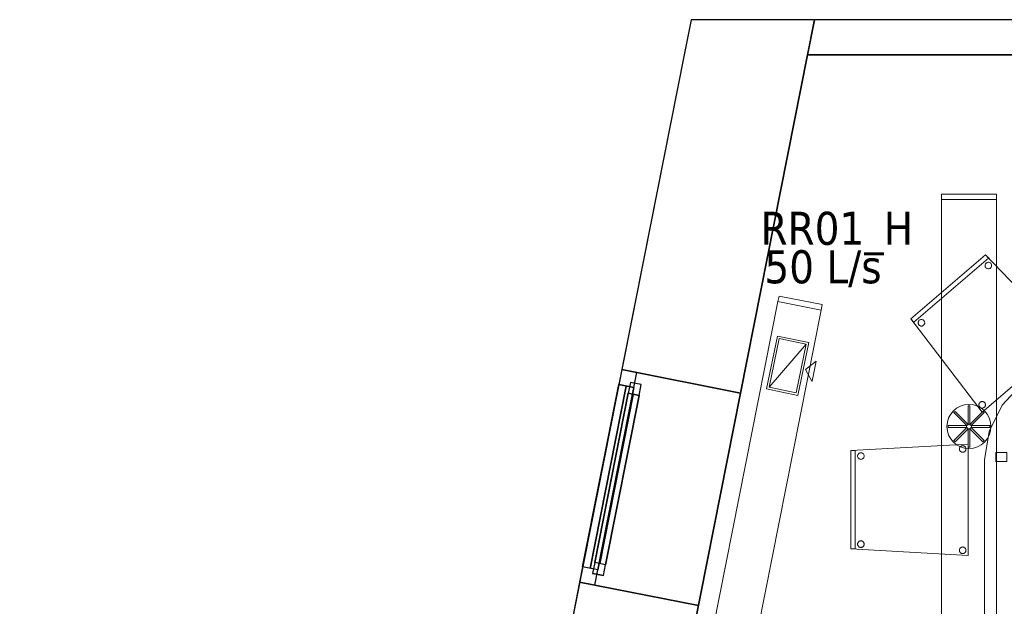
# Model space of a CAD drawing. Header units: metres. Extents: x 397.7 to 427.5, y 12.7 to 28.4.
# Tile 11 of 130: x 397.7 to 402.2, y 25.6 to 28.2. Entities that reach past the tile are written whole.
import ezdxf

# ---------------------------------------------------------------- set-up
doc = ezdxf.new("R2010")
doc.units = ezdxf.units.M
doc.layers.add('01_CARPINTERIA', color=5, linetype='Continuous', lineweight=25, true_color=0x0000ff)
doc.layers.add('01_SUELOS', color=7, linetype='Continuous', lineweight=25, true_color=0x007f00)
for name, color, linetype, lineweight in [('02_MOBILIARIO', 7, 'Continuous', 18), ('A-DETL-____-MBND', 7, 'Continuous', 18), ('A-DETL-GENF-OTLN', 7, 'Continuous', 18), ('A-GENM-____-OTLN', 7, 'Continuous', 18), ('A-WALL-____-MCUT', 7, 'Continuous', 25), ('A-WALL-____-OTLN', 7, 'Continuous', 25), ('M-HVAC-CDFF-IDEN', 7, 'Continuous', 30), ('M-HVAC-CDFF-OTLN', 7, 'Continuous', 18), ('M-HVAC-DUCT-OTLN', 7, 'Continuous', 18)]:
    doc.layers.add(name, color=color, linetype=linetype, lineweight=lineweight)
doc.styles.add('Tahoma_2', font='tahoma.ttf', dxfattribs={"height": 0.15})

# ---------------------------------------------------------------- blocks, each defined once
blk = doc.blocks.new('Family - Façana nord-oest P4-153718-07_CLI_AIRE_P4')
at = {"layer": 'A-WALL-____-MCUT', "color": 253, "true_color": 0xaaaaaa}
for p, q in [((1.6191, 0.55), (-0.109, 0.55)), ((-0.109, 0.55), (0, 0)), ((1.6191, 0), (1.6191, 0.55)), ((3.1807, 0.55), (2.6026, 0.55)), ((2.6026, 0.55), (2.6026, 0)), ((0, 0), (0.1631, 0)), ((0.1631, 0), (1.6191, 0)), ((2.6026, 0), (3.1807, 0))]:
    blk.add_line(p, q, dxfattribs=at)
at = {"layer": 'A-WALL-____-OTLN', "color": 253, "true_color": 0xaaaaaa}
for p, q in [((15.5778, 0.55), (-0.109, 0.55)), ((-0.109, 0.55), (0, 0)), ((2.6026, 0.55), (1.6191, 0.55)), ((1.6191, 0.55), (1.6191, 0)), ((2.6026, 0), (2.6026, 0.55)), ((0, 0), (0.1631, 0)), ((0.1631, 0), (15.6867, 0)), ((1.6191, 0), (2.6026, 0))]:
    blk.add_line(p, q, dxfattribs=at)
at = {"layer": 'A-WALL-____-OTLN', "color": 253, "lineweight": 18, "true_color": 0xaaaaaa}
blk.add_line((0, 0), (15.6867, 0), dxfattribs=at)
blk = doc.blocks.new('Family - Vano finestra P4-153732-07_CLI_AIRE_P4')
at = {"layer": 'A-GENM-____-OTLN', "color": 253, "true_color": 0xaaaaaa}
for p, q in [((400.4151, 26.64), (400.2239, 25.6752)), ((400.2239, 25.6752), (400.4151, 26.64)), ((400.9546, 26.5331), (400.4151, 26.64)), ((400.9546, 26.5331), (400.4151, 26.64)), ((400.7634, 25.5683), (400.9546, 26.5331)), ((400.9546, 26.5331), (400.7634, 25.5683)), ((400.2239, 25.6752), (400.7634, 25.5683)), ((400.7634, 25.5683), (400.2239, 25.6752))]:
    blk.add_line(p, q, dxfattribs=at)
blk = doc.blocks.new('Forma directa - LONDR55-XX_ZZ-ARQ-CAA-M3D-Londres55-153737-07_CLI_AIRE_P4')
at = {"layer": '01_CARPINTERIA', "color": 161, "true_color": 0xaaaaff}
for p, q in [((0.1, 0.1), (0.05, 0.1)), ((0.05, 0.1), (0.05, 0.05)), ((0.1, 0.1), (0.05, 0.1)), ((0.05, 0.1), (0.05, 0.05)), ((0.1, 0.05), (0.1, 0.1)), ((0.1, 0.1), (0.1, 0.05)), ((0.1, 0.1), (0.8835, 0.1)), ((0.8835, 0.1), (0.1, 0.1)), ((0.1, 0.1), (0.1, 0.05)), ((0.1, 0.05), (0.1, 0.1)), ((0.9335, 0.1), (0.8835, 0.1)), ((0.8835, 0.1), (0.8835, 0.05)), ((0.9335, 0.1), (0.8835, 0.1)), ((0.8835, 0.1), (0.8835, 0.05)), ((0.8835, 0.1), (0.8835, 0.05)), ((0.8835, 0.1), (0.8835, 0.05)), ((0.9335, 0.05), (0.9335, 0.1)), ((0.9335, 0.1), (0.9335, 0.05)), ((0.07, 0.07), (0, 0.07)), ((0, 0.07), (0, 0)), ((0.07, 0.07), (0, 0.07)), ((0, 0.07), (0, 0)), ((0.05, 0.05), (0.1, 0.05)), ((0.05, 0.05), (0.1, 0.05)), ((0.07, 0.07), (0.9135, 0.07)), ((0.9135, 0.07), (0.07, 0.07)), ((0.07, 0.07), (0.07, 0)), ((0.07, 0), (0.07, 0.07)), ((0.07, 0), (0.07, 0.07)), ((0.07, 0.07), (0.07, 0)), ((0.8835, 0.075), (0.1, 0.075)), ((0.8835, 0.075), (0.1, 0.075)), ((0.1, 0.05), (0.8835, 0.05)), ((0.8835, 0.05), (0.1, 0.05)), ((0.8835, 0.05), (0.9335, 0.05)), ((0.8835, 0.05), (0.9335, 0.05)), ((0.9135, 0.07), (0.9135, 0)), ((0.9135, 0.07), (0.9135, 0)), ((0.9835, 0.07), (0.9135, 0.07)), ((0.9135, 0.07), (0.9135, 0)), ((0.9835, 0.07), (0.9135, 0.07)), ((0.9135, 0.07), (0.9135, 0)), ((0.9835, 0), (0.9835, 0.07)), ((0.9835, 0.07), (0.9835, 0)), ((0, 0), (0.07, 0)), ((0, 0), (0.07, 0)), ((0.9135, 0.035), (0.07, 0.035)), ((0.07, 0.035), (0.9135, 0.035)), ((0.07, 0), (0.9135, 0)), ((0.9135, 0), (0.07, 0)), ((0.9135, 0), (0.9835, 0)), ((0.9135, 0), (0.9835, 0))]:
    blk.add_line(p, q, dxfattribs=at)
blk = doc.blocks.new('Forma directa - Finestra P4-153803-07_CLI_AIRE_P4')
blk.add_blockref('Forma directa - LONDR55-XX_ZZ-ARQ-CAA-M3D-Londres55-153737-07_CLI_AIRE_P4', (0, 0))
blk = doc.blocks.new('Family - Cadira confident_P4-153846-07_CLI_AIRE_P4')
at = {"layer": 'A-DETL-____-MBND', "color": 253, "true_color": 0xaaaaaa}
for p, q in [((0, 0.4242), (0.3393, 0.7145)), ((0.3393, 0.7145), (0, 0.4242)), ((0, 0.4242), (0.3393, 0.7145)), ((0.3393, 0.7145), (0, 0.4242)), ((0.3523, 0.6993), (0.013, 0.409)), ((0.013, 0.409), (0.3523, 0.6993)), ((0.3373, 0.6685), (0.3379, 0.671)), ((0.3379, 0.671), (0.3373, 0.6685)), ((0.3379, 0.671), (0.339, 0.6733)), ((0.339, 0.6733), (0.3379, 0.671)), ((0.339, 0.6733), (0.3405, 0.6755)), ((0.3405, 0.6755), (0.339, 0.6733)), ((0.3393, 0.7145), (0.7083, 0.3293)), ((0.7083, 0.3293), (0.3393, 0.7145)), ((0.3393, 0.7145), (0.3523, 0.6993)), ((0.3523, 0.6993), (0.3393, 0.7145)), ((0.3405, 0.6755), (0.3423, 0.6773)), ((0.3423, 0.6773), (0.3405, 0.6755)), ((0.3423, 0.6773), (0.3444, 0.6789)), ((0.3444, 0.6789), (0.3423, 0.6773)), ((0.3444, 0.6789), (0.3468, 0.68)), ((0.3468, 0.68), (0.3444, 0.6789)), ((0.3468, 0.68), (0.3493, 0.6807)), ((0.3493, 0.6807), (0.3468, 0.68)), ((0.3493, 0.6807), (0.3519, 0.6809)), ((0.3519, 0.6809), (0.3493, 0.6807)), ((0.3519, 0.6809), (0.3545, 0.6807)), ((0.3545, 0.6807), (0.3519, 0.6809)), ((0.3545, 0.6807), (0.357, 0.6801)), ((0.357, 0.6801), (0.3545, 0.6807)), ((0.357, 0.6801), (0.3593, 0.679)), ((0.3593, 0.679), (0.357, 0.6801)), ((0.3593, 0.679), (0.3615, 0.6775)), ((0.3615, 0.6775), (0.3593, 0.679)), ((0.3615, 0.6775), (0.3634, 0.6757)), ((0.3634, 0.6757), (0.3615, 0.6775)), ((0.3634, 0.6757), (0.3649, 0.6736)), ((0.3649, 0.6736), (0.3634, 0.6757)), ((0.3649, 0.6736), (0.366, 0.6712)), ((0.366, 0.6712), (0.3649, 0.6736)), ((0.366, 0.6712), (0.3667, 0.6687)), ((0.3667, 0.6687), (0.366, 0.6712)), ((0.3371, 0.6659), (0.3373, 0.6685)), ((0.3373, 0.6685), (0.3371, 0.6659)), ((0.3373, 0.6633), (0.3371, 0.6659)), ((0.3371, 0.6659), (0.3373, 0.6633)), ((0.338, 0.6608), (0.3373, 0.6633)), ((0.3373, 0.6633), (0.338, 0.6608)), ((0.3391, 0.6584), (0.338, 0.6608)), ((0.338, 0.6608), (0.3391, 0.6584)), ((0.3407, 0.6563), (0.3391, 0.6584)), ((0.3391, 0.6584), (0.3407, 0.6563)), ((0.3425, 0.6545), (0.3407, 0.6563)), ((0.3407, 0.6563), (0.3425, 0.6545)), ((0.3447, 0.653), (0.3425, 0.6545)), ((0.3425, 0.6545), (0.3447, 0.653)), ((0.347, 0.6519), (0.3447, 0.653)), ((0.3447, 0.653), (0.347, 0.6519)), ((0.3495, 0.6513), (0.347, 0.6519)), ((0.347, 0.6519), (0.3495, 0.6513)), ((0.3521, 0.6511), (0.3495, 0.6513)), ((0.3495, 0.6513), (0.3521, 0.6511)), ((0.3547, 0.6513), (0.3521, 0.6511)), ((0.3521, 0.6511), (0.3547, 0.6513)), ((0.3572, 0.652), (0.3547, 0.6513)), ((0.3547, 0.6513), (0.3572, 0.652)), ((0.3596, 0.6531), (0.3572, 0.652)), ((0.3572, 0.652), (0.3596, 0.6531)), ((0.3617, 0.6546), (0.3596, 0.6531)), ((0.3596, 0.6531), (0.3617, 0.6546)), ((0.3635, 0.6565), (0.3617, 0.6546)), ((0.3617, 0.6546), (0.3635, 0.6565)), ((0.365, 0.6587), (0.3635, 0.6565)), ((0.3635, 0.6565), (0.365, 0.6587)), ((0.3661, 0.661), (0.365, 0.6587)), ((0.365, 0.6587), (0.3661, 0.661)), ((0.3667, 0.6635), (0.3661, 0.661)), ((0.3661, 0.661), (0.3667, 0.6635)), ((0.3667, 0.6687), (0.3669, 0.6661)), ((0.3669, 0.6661), (0.3667, 0.6687)), ((0.3669, 0.6661), (0.3667, 0.6635)), ((0.3667, 0.6635), (0.3669, 0.6661)), ((0.3234, 0), (0, 0.4242)), ((0, 0.4242), (0.3234, 0)), ((0.013, 0.409), (0, 0.4242)), ((0, 0.4242), (0.013, 0.409)), ((0.0331, 0.4058), (0.0333, 0.4084)), ((0.0333, 0.4084), (0.0331, 0.4058)), ((0.0334, 0.4032), (0.0331, 0.4058)), ((0.0331, 0.4058), (0.0334, 0.4032)), ((0.0333, 0.4084), (0.034, 0.4109)), ((0.034, 0.4109), (0.0333, 0.4084)), ((0.0341, 0.4007), (0.0334, 0.4032)), ((0.0334, 0.4032), (0.0341, 0.4007)), ((0.034, 0.4109), (0.035, 0.4133)), ((0.035, 0.4133), (0.034, 0.4109)), ((0.035, 0.4133), (0.0365, 0.4155)), ((0.0365, 0.4155), (0.035, 0.4133)), ((0.0365, 0.4155), (0.0383, 0.4173)), ((0.0383, 0.4173), (0.0365, 0.4155)), ((0.0383, 0.4173), (0.0405, 0.4188)), ((0.0405, 0.4188), (0.0383, 0.4173)), ((0.0405, 0.4188), (0.0428, 0.42)), ((0.0428, 0.42), (0.0405, 0.4188)), ((0.0428, 0.42), (0.0453, 0.4207)), ((0.0453, 0.4207), (0.0428, 0.42)), ((0.0453, 0.4207), (0.0479, 0.4209)), ((0.0479, 0.4209), (0.0453, 0.4207)), ((0.0479, 0.4209), (0.0505, 0.4207)), ((0.0505, 0.4207), (0.0479, 0.4209)), ((0.0505, 0.4207), (0.053, 0.4201)), ((0.053, 0.4201), (0.0505, 0.4207)), ((0.053, 0.4201), (0.0554, 0.419)), ((0.0554, 0.419), (0.053, 0.4201)), ((0.0554, 0.419), (0.0575, 0.4175)), ((0.0575, 0.4175), (0.0554, 0.419)), ((0.0575, 0.4175), (0.0594, 0.4157)), ((0.0594, 0.4157), (0.0575, 0.4175)), ((0.0594, 0.4157), (0.0609, 0.4136)), ((0.0609, 0.4136), (0.0594, 0.4157)), ((0.0609, 0.4136), (0.062, 0.4112)), ((0.062, 0.4112), (0.0609, 0.4136)), ((0.062, 0.4112), (0.0627, 0.4087)), ((0.0627, 0.4087), (0.062, 0.4112)), ((0.0628, 0.4035), (0.0621, 0.401)), ((0.0621, 0.401), (0.0628, 0.4035)), ((0.0627, 0.4087), (0.063, 0.4061)), ((0.063, 0.4061), (0.0627, 0.4087)), ((0.063, 0.4061), (0.0628, 0.4035)), ((0.0628, 0.4035), (0.063, 0.4061)), ((0.0352, 0.3984), (0.0341, 0.4007)), ((0.0341, 0.4007), (0.0352, 0.3984)), ((0.0367, 0.3963), (0.0352, 0.3984)), ((0.0352, 0.3984), (0.0367, 0.3963)), ((0.0386, 0.3944), (0.0367, 0.3963)), ((0.0367, 0.3963), (0.0386, 0.3944)), ((0.0407, 0.393), (0.0386, 0.3944)), ((0.0386, 0.3944), (0.0407, 0.393)), ((0.0431, 0.3919), (0.0407, 0.393)), ((0.0407, 0.393), (0.0431, 0.3919)), ((0.0456, 0.3912), (0.0431, 0.3919)), ((0.0431, 0.3919), (0.0456, 0.3912)), ((0.0482, 0.391), (0.0456, 0.3912)), ((0.0456, 0.3912), (0.0482, 0.391)), ((0.0508, 0.3913), (0.0482, 0.391)), ((0.0482, 0.391), (0.0508, 0.3913)), ((0.0533, 0.392), (0.0508, 0.3913)), ((0.0508, 0.3913), (0.0533, 0.392)), ((0.0556, 0.3931), (0.0533, 0.392)), ((0.0533, 0.392), (0.0556, 0.3931)), ((0.0578, 0.3946), (0.0556, 0.3931)), ((0.0556, 0.3931), (0.0578, 0.3946)), ((0.0596, 0.3965), (0.0578, 0.3946)), ((0.0578, 0.3946), (0.0596, 0.3965)), ((0.0611, 0.3986), (0.0596, 0.3965)), ((0.0596, 0.3965), (0.0611, 0.3986)), ((0.0621, 0.401), (0.0611, 0.3986)), ((0.0611, 0.3986), (0.0621, 0.401)), ((0.7083, 0.3293), (0.3234, 0)), ((0.3234, 0), (0.7083, 0.3293)), ((0.6587, 0.3324), (0.6589, 0.335)), ((0.6589, 0.335), (0.6587, 0.3324)), ((0.6589, 0.3299), (0.6587, 0.3324)), ((0.6587, 0.3324), (0.6589, 0.3299)), ((0.6589, 0.335), (0.6595, 0.3376)), ((0.6595, 0.3376), (0.6589, 0.335)), ((0.6596, 0.3273), (0.6589, 0.3299)), ((0.6589, 0.3299), (0.6596, 0.3273)), ((0.6595, 0.3376), (0.6606, 0.3399)), ((0.6606, 0.3399), (0.6595, 0.3376)), ((0.6607, 0.325), (0.6596, 0.3273)), ((0.6596, 0.3273), (0.6607, 0.325)), ((0.6606, 0.3399), (0.6621, 0.3421)), ((0.6621, 0.3421), (0.6606, 0.3399)), ((0.6622, 0.3229), (0.6607, 0.325)), ((0.6607, 0.325), (0.6622, 0.3229)), ((0.6621, 0.3421), (0.6639, 0.3439)), ((0.6639, 0.3439), (0.6621, 0.3421)), ((0.6641, 0.3211), (0.6622, 0.3229)), ((0.6622, 0.3229), (0.6641, 0.3211)), ((0.6639, 0.3439), (0.666, 0.3455)), ((0.666, 0.3455), (0.6639, 0.3439)), ((0.6663, 0.3196), (0.6641, 0.3211)), ((0.6641, 0.3211), (0.6663, 0.3196)), ((0.666, 0.3455), (0.6684, 0.3466)), ((0.6684, 0.3466), (0.666, 0.3455)), ((0.6686, 0.3185), (0.6663, 0.3196)), ((0.6663, 0.3196), (0.6686, 0.3185)), ((0.6684, 0.3466), (0.6709, 0.3473)), ((0.6709, 0.3473), (0.6684, 0.3466)), ((0.6711, 0.3179), (0.6686, 0.3185)), ((0.6686, 0.3185), (0.6711, 0.3179)), ((0.6709, 0.3473), (0.6735, 0.3475)), ((0.6735, 0.3475), (0.6709, 0.3473)), ((0.6737, 0.3177), (0.6711, 0.3179)), ((0.6711, 0.3179), (0.6737, 0.3177)), ((0.6735, 0.3475), (0.6761, 0.3473)), ((0.6761, 0.3473), (0.6735, 0.3475)), ((0.6763, 0.3179), (0.6737, 0.3177)), ((0.6737, 0.3177), (0.6763, 0.3179)), ((0.6761, 0.3473), (0.6786, 0.3467)), ((0.6786, 0.3467), (0.6761, 0.3473)), ((0.6788, 0.3186), (0.6763, 0.3179)), ((0.6763, 0.3179), (0.6788, 0.3186)), ((0.6786, 0.3467), (0.6809, 0.3456)), ((0.6809, 0.3456), (0.6786, 0.3467)), ((0.6812, 0.3197), (0.6788, 0.3186)), ((0.6788, 0.3186), (0.6812, 0.3197)), ((0.6809, 0.3456), (0.6831, 0.3441)), ((0.6831, 0.3441), (0.6809, 0.3456)), ((0.6833, 0.3212), (0.6812, 0.3197)), ((0.6812, 0.3197), (0.6833, 0.3212)), ((0.6831, 0.3441), (0.685, 0.3423)), ((0.685, 0.3423), (0.6831, 0.3441)), ((0.6851, 0.3231), (0.6833, 0.3212)), ((0.6833, 0.3212), (0.6851, 0.3231)), ((0.685, 0.3423), (0.6865, 0.3402)), ((0.6865, 0.3402), (0.685, 0.3423)), ((0.6866, 0.3252), (0.6851, 0.3231)), ((0.6851, 0.3231), (0.6866, 0.3252)), ((0.6865, 0.3402), (0.6876, 0.3378)), ((0.6876, 0.3378), (0.6865, 0.3402)), ((0.6877, 0.3276), (0.6866, 0.3252)), ((0.6866, 0.3252), (0.6877, 0.3276)), ((0.6876, 0.3378), (0.6883, 0.3353)), ((0.6883, 0.3353), (0.6876, 0.3378)), ((0.6883, 0.3301), (0.6877, 0.3276)), ((0.6877, 0.3276), (0.6883, 0.3301)), ((0.6883, 0.3353), (0.6885, 0.3327)), ((0.6885, 0.3327), (0.6883, 0.3353)), ((0.6885, 0.3327), (0.6883, 0.3301)), ((0.6883, 0.3301), (0.6885, 0.3327)), ((0.3125, 0.0431), (0.3143, 0.0449)), ((0.3143, 0.0449), (0.3125, 0.0431)), ((0.3143, 0.0449), (0.3165, 0.0464)), ((0.3165, 0.0464), (0.3143, 0.0449)), ((0.3165, 0.0464), (0.3188, 0.0475)), ((0.3188, 0.0475), (0.3165, 0.0464)), ((0.3188, 0.0475), (0.3213, 0.0482)), ((0.3213, 0.0482), (0.3188, 0.0475)), ((0.3213, 0.0482), (0.3239, 0.0485)), ((0.3239, 0.0485), (0.3213, 0.0482)), ((0.3239, 0.0485), (0.3265, 0.0483)), ((0.3265, 0.0483), (0.3239, 0.0485)), ((0.3265, 0.0483), (0.329, 0.0476)), ((0.329, 0.0476), (0.3265, 0.0483)), ((0.329, 0.0476), (0.3314, 0.0466)), ((0.3314, 0.0466), (0.329, 0.0476)), ((0.3314, 0.0466), (0.3335, 0.0451)), ((0.3335, 0.0451), (0.3314, 0.0466)), ((0.3335, 0.0451), (0.3354, 0.0433)), ((0.3354, 0.0433), (0.3335, 0.0451)), ((0.3091, 0.0334), (0.3093, 0.036)), ((0.3093, 0.036), (0.3091, 0.0334)), ((0.3094, 0.0308), (0.3091, 0.0334)), ((0.3091, 0.0334), (0.3094, 0.0308)), ((0.3093, 0.036), (0.31, 0.0385)), ((0.31, 0.0385), (0.3093, 0.036)), ((0.3101, 0.0283), (0.3094, 0.0308)), ((0.3094, 0.0308), (0.3101, 0.0283)), ((0.31, 0.0385), (0.311, 0.0409)), ((0.311, 0.0409), (0.31, 0.0385)), ((0.3112, 0.026), (0.3101, 0.0283)), ((0.3101, 0.0283), (0.3112, 0.026)), ((0.311, 0.0409), (0.3125, 0.0431)), ((0.3125, 0.0431), (0.311, 0.0409)), ((0.3127, 0.0238), (0.3112, 0.026)), ((0.3112, 0.026), (0.3127, 0.0238)), ((0.3146, 0.022), (0.3127, 0.0238)), ((0.3127, 0.0238), (0.3146, 0.022)), ((0.3167, 0.0206), (0.3146, 0.022)), ((0.3146, 0.022), (0.3167, 0.0206)), ((0.3191, 0.0195), (0.3167, 0.0206)), ((0.3167, 0.0206), (0.3191, 0.0195)), ((0.3216, 0.0188), (0.3191, 0.0195)), ((0.3191, 0.0195), (0.3216, 0.0188)), ((0.3242, 0.0186), (0.3216, 0.0188)), ((0.3216, 0.0188), (0.3242, 0.0186)), ((0.3268, 0.0189), (0.3242, 0.0186)), ((0.3242, 0.0186), (0.3268, 0.0189)), ((0.3293, 0.0196), (0.3268, 0.0189)), ((0.3268, 0.0189), (0.3293, 0.0196)), ((0.3316, 0.0207), (0.3293, 0.0196)), ((0.3293, 0.0196), (0.3316, 0.0207)), ((0.3338, 0.0222), (0.3316, 0.0207)), ((0.3316, 0.0207), (0.3338, 0.0222)), ((0.3356, 0.0241), (0.3338, 0.0222)), ((0.3338, 0.0222), (0.3356, 0.0241)), ((0.3354, 0.0433), (0.3369, 0.0412)), ((0.3369, 0.0412), (0.3354, 0.0433)), ((0.3371, 0.0262), (0.3356, 0.0241)), ((0.3356, 0.0241), (0.3371, 0.0262)), ((0.3369, 0.0412), (0.338, 0.0388)), ((0.338, 0.0388), (0.3369, 0.0412)), ((0.3381, 0.0286), (0.3371, 0.0262)), ((0.3371, 0.0262), (0.3381, 0.0286)), ((0.338, 0.0388), (0.3387, 0.0363)), ((0.3387, 0.0363), (0.338, 0.0388)), ((0.3388, 0.0311), (0.3381, 0.0286)), ((0.3381, 0.0286), (0.3388, 0.0311)), ((0.3387, 0.0363), (0.339, 0.0337)), ((0.339, 0.0337), (0.3387, 0.0363)), ((0.339, 0.0337), (0.3388, 0.0311)), ((0.3388, 0.0311), (0.339, 0.0337))]:
    blk.add_line(p, q, dxfattribs=at)
blk = doc.blocks.new('Family - Taula 200X120_P4-153937-07_CLI_AIRE_P4')
at = {"layer": 'A-DETL-____-MBND', "color": 253, "true_color": 0xaaaaaa}
for p, q in [((0.3, 1.9196), (0.4447, 1.9692)), ((0.4447, 1.9692), (0.3, 1.9196)), ((0.4447, 1.9692), (0.5999, 1.9861)), ((0.5999, 1.9861), (0.4447, 1.9692)), ((0.5999, 1.9861), (0.7552, 1.9692)), ((0.7552, 1.9692), (0.5999, 1.9861)), ((0.7552, 1.9692), (0.8999, 1.9196)), ((0.8999, 1.9196), (0.7552, 1.9692)), ((0.1757, 1.8407), (0.3, 1.9196)), ((0.3, 1.9196), (0.1757, 1.8407)), ((0.8999, 1.9196), (1.0242, 1.8407)), ((1.0242, 1.8407), (0.8999, 1.9196)), ((0.0804, 1.7378), (0.1757, 1.8407)), ((0.1757, 1.8407), (0.0804, 1.7378)), ((1.0242, 1.8407), (1.1195, 1.7378)), ((1.1195, 1.7378), (1.0242, 1.8407)), ((0.0204, 1.6181), (0.0804, 1.7378)), ((0.0804, 1.7378), (0.0204, 1.6181)), ((1.1195, 1.7378), (1.1795, 1.6181)), ((1.1795, 1.6181), (1.1195, 1.7378)), ((0, 1.4896), (0.0204, 1.6181)), ((0.0204, 1.6181), (0, 1.4896)), ((1.1795, 1.6181), (1.1999, 1.4896)), ((1.1999, 1.4896), (1.1795, 1.6181)), ((0.0521, 1.4813), (0.0521, 1.5227)), ((0.0521, 1.5227), (0.1021, 1.5227)), ((0.1021, 1.5227), (0.0521, 1.5227)), ((0.0521, 1.5227), (0.0521, 1.4813)), ((0.1021, 1.5227), (0.1021, 1.4813)), ((0.1021, 1.4813), (0.1021, 1.5227)), ((1.0999, 1.4813), (1.0999, 1.5227)), ((1.0999, 1.5227), (1.1499, 1.5227)), ((1.1499, 1.5227), (1.0999, 1.5227)), ((1.0999, 1.5227), (1.0999, 1.4813)), ((1.1499, 1.5227), (1.1499, 1.4813)), ((1.1499, 1.4813), (1.1499, 1.5227)), ((0, 0.4965), (0, 1.4896)), ((0, 1.4896), (0, 0.4965)), ((0.1021, 1.4813), (0.0521, 1.4813)), ((0.0521, 1.4813), (0.1021, 1.4813)), ((1.1499, 1.4813), (1.0999, 1.4813)), ((1.0999, 1.4813), (1.1499, 1.4813)), ((1.1999, 1.4896), (1.1999, 0.4965)), ((1.1999, 0.4965), (1.1999, 1.4896)), ((0.0204, 0.368), (0, 0.4965)), ((0, 0.4965), (0.0204, 0.368)), ((0.0521, 0.4551), (0.0521, 0.4965)), ((0.0521, 0.4965), (0.1021, 0.4965)), ((0.1021, 0.4965), (0.0521, 0.4965)), ((0.0521, 0.4965), (0.0521, 0.4551)), ((0.1021, 0.4965), (0.1021, 0.4551)), ((0.1021, 0.4551), (0.1021, 0.4965)), ((1.0999, 0.4551), (1.0999, 0.4965)), ((1.0999, 0.4965), (1.1499, 0.4965)), ((1.1499, 0.4965), (1.0999, 0.4965)), ((1.0999, 0.4965), (1.0999, 0.4551)), ((1.1499, 0.4965), (1.1499, 0.4551)), ((1.1499, 0.4551), (1.1499, 0.4965)), ((1.1999, 0.4965), (1.1795, 0.368)), ((1.1795, 0.368), (1.1999, 0.4965)), ((0.1021, 0.4551), (0.0521, 0.4551)), ((0.0521, 0.4551), (0.1021, 0.4551)), ((1.1499, 0.4551), (1.0999, 0.4551)), ((1.0999, 0.4551), (1.1499, 0.4551)), ((0.0804, 0.2483), (0.0204, 0.368)), ((0.0204, 0.368), (0.0804, 0.2483)), ((1.1795, 0.368), (1.1195, 0.2483)), ((1.1195, 0.2483), (1.1795, 0.368)), ((0.1757, 0.1454), (0.0804, 0.2483)), ((0.0804, 0.2483), (0.1757, 0.1454)), ((1.1195, 0.2483), (1.0242, 0.1454)), ((1.0242, 0.1454), (1.1195, 0.2483)), ((0.3, 0.0665), (0.1757, 0.1454)), ((0.1757, 0.1454), (0.3, 0.0665)), ((1.0242, 0.1454), (0.8999, 0.0665)), ((0.8999, 0.0665), (1.0242, 0.1454)), ((0.4447, 0.0169), (0.3, 0.0665)), ((0.3, 0.0665), (0.4447, 0.0169)), ((0.8999, 0.0665), (0.7552, 0.0169)), ((0.7552, 0.0169), (0.8999, 0.0665)), ((0.5999, 0), (0.4447, 0.0169)), ((0.4447, 0.0169), (0.5999, 0)), ((0.7552, 0.0169), (0.5999, 0)), ((0.5999, 0), (0.7552, 0.0169))]:
    blk.add_line(p, q, dxfattribs=at)
blk = doc.blocks.new('Family - Cadira confident_P4-154124-07_CLI_AIRE_P4')
at = {"layer": 'A-DETL-____-MBND', "color": 253, "true_color": 0xaaaaaa}
for p, q in [((0, 0.4765), (0.5326, 0.5065)), ((0.5326, 0.5065), (0, 0.4765)), ((0.4946, 0.4917), (0.4961, 0.4938)), ((0.4961, 0.4938), (0.4946, 0.4917)), ((0.4961, 0.4938), (0.4979, 0.4957)), ((0.4979, 0.4957), (0.4961, 0.4938)), ((0.4979, 0.4957), (0.5, 0.4972)), ((0.5, 0.4972), (0.4979, 0.4957)), ((0.5, 0.4972), (0.5024, 0.4983)), ((0.5024, 0.4983), (0.5, 0.4972)), ((0.5024, 0.4983), (0.5049, 0.4989)), ((0.5049, 0.4989), (0.5024, 0.4983)), ((0.5049, 0.4989), (0.5075, 0.4992)), ((0.5075, 0.4992), (0.5049, 0.4989)), ((0.5075, 0.4992), (0.5101, 0.4989)), ((0.5101, 0.4989), (0.5075, 0.4992)), ((0.5101, 0.4989), (0.5126, 0.4983)), ((0.5126, 0.4983), (0.5101, 0.4989)), ((0.5126, 0.4983), (0.515, 0.4972)), ((0.515, 0.4972), (0.5126, 0.4983)), ((0.515, 0.4972), (0.5171, 0.4957)), ((0.5171, 0.4957), (0.515, 0.4972)), ((0.5171, 0.4957), (0.519, 0.4938)), ((0.519, 0.4938), (0.5171, 0.4957)), ((0.519, 0.4938), (0.5204, 0.4917)), ((0.5204, 0.4917), (0.519, 0.4938)), ((0.5326, 0.5065), (0.5326, 0)), ((0.5326, 0), (0.5326, 0.5065)), ((0, 0.03), (0, 0.4765)), ((0, 0.4765), (0, 0.03)), ((0, 0.4765), (0.02, 0.4765)), ((0, 0.03), (0, 0.4765)), ((0.02, 0.4765), (0, 0.4765)), ((0, 0.4765), (0, 0.03)), ((0.02, 0.4765), (0.02, 0.03)), ((0.02, 0.03), (0.02, 0.4765)), ((0.0302, 0.4519), (0.0304, 0.4545)), ((0.0304, 0.4545), (0.0302, 0.4519)), ((0.0304, 0.4493), (0.0302, 0.4519)), ((0.0302, 0.4519), (0.0304, 0.4493)), ((0.0304, 0.4545), (0.0311, 0.457)), ((0.0311, 0.457), (0.0304, 0.4545)), ((0.0311, 0.4468), (0.0304, 0.4493)), ((0.0304, 0.4493), (0.0311, 0.4468)), ((0.0311, 0.457), (0.0322, 0.4593)), ((0.0322, 0.4593), (0.0311, 0.457)), ((0.0322, 0.4593), (0.0337, 0.4615)), ((0.0337, 0.4615), (0.0322, 0.4593)), ((0.0337, 0.4615), (0.0355, 0.4633)), ((0.0355, 0.4633), (0.0337, 0.4615)), ((0.0355, 0.4633), (0.0376, 0.4648)), ((0.0376, 0.4648), (0.0355, 0.4633)), ((0.0376, 0.4648), (0.04, 0.4659)), ((0.04, 0.4659), (0.0376, 0.4648)), ((0.04, 0.4659), (0.0425, 0.4666)), ((0.0425, 0.4666), (0.04, 0.4659)), ((0.0425, 0.4666), (0.0451, 0.4668)), ((0.0451, 0.4668), (0.0425, 0.4666)), ((0.0451, 0.4668), (0.0477, 0.4666)), ((0.0477, 0.4666), (0.0451, 0.4668)), ((0.0477, 0.4666), (0.0502, 0.4659)), ((0.0502, 0.4659), (0.0477, 0.4666)), ((0.0502, 0.4659), (0.0526, 0.4648)), ((0.0526, 0.4648), (0.0502, 0.4659)), ((0.0526, 0.4648), (0.0547, 0.4633)), ((0.0547, 0.4633), (0.0526, 0.4648)), ((0.0547, 0.4633), (0.0565, 0.4615)), ((0.0565, 0.4615), (0.0547, 0.4633)), ((0.0565, 0.4615), (0.058, 0.4593)), ((0.058, 0.4593), (0.0565, 0.4615)), ((0.058, 0.4593), (0.0591, 0.457)), ((0.0591, 0.457), (0.058, 0.4593)), ((0.0591, 0.457), (0.0598, 0.4545)), ((0.0598, 0.4545), (0.0591, 0.457)), ((0.0598, 0.4493), (0.0591, 0.4468)), ((0.0591, 0.4468), (0.0598, 0.4493)), ((0.0598, 0.4545), (0.06, 0.4519)), ((0.06, 0.4519), (0.0598, 0.4545)), ((0.06, 0.4519), (0.0598, 0.4493)), ((0.0598, 0.4493), (0.06, 0.4519)), ((0.4926, 0.4842), (0.4928, 0.4868)), ((0.4928, 0.4868), (0.4926, 0.4842)), ((0.4928, 0.4816), (0.4926, 0.4842)), ((0.4926, 0.4842), (0.4928, 0.4816)), ((0.4928, 0.4868), (0.4935, 0.4893)), ((0.4935, 0.4893), (0.4928, 0.4868)), ((0.4935, 0.4791), (0.4928, 0.4816)), ((0.4928, 0.4816), (0.4935, 0.4791)), ((0.4935, 0.4893), (0.4946, 0.4917)), ((0.4946, 0.4917), (0.4935, 0.4893)), ((0.4946, 0.4768), (0.4935, 0.4791)), ((0.4935, 0.4791), (0.4946, 0.4768)), ((0.4961, 0.4746), (0.4946, 0.4768)), ((0.4946, 0.4768), (0.4961, 0.4746)), ((0.4979, 0.4728), (0.4961, 0.4746)), ((0.4961, 0.4746), (0.4979, 0.4728)), ((0.5, 0.4713), (0.4979, 0.4728)), ((0.4979, 0.4728), (0.5, 0.4713)), ((0.5024, 0.4702), (0.5, 0.4713)), ((0.5, 0.4713), (0.5024, 0.4702)), ((0.5049, 0.4695), (0.5024, 0.4702)), ((0.5024, 0.4702), (0.5049, 0.4695)), ((0.5075, 0.4693), (0.5049, 0.4695)), ((0.5049, 0.4695), (0.5075, 0.4693)), ((0.5101, 0.4695), (0.5075, 0.4693)), ((0.5075, 0.4693), (0.5101, 0.4695)), ((0.5126, 0.4702), (0.5101, 0.4695)), ((0.5101, 0.4695), (0.5126, 0.4702)), ((0.515, 0.4713), (0.5126, 0.4702)), ((0.5126, 0.4702), (0.515, 0.4713)), ((0.5171, 0.4728), (0.515, 0.4713)), ((0.515, 0.4713), (0.5171, 0.4728)), ((0.519, 0.4746), (0.5171, 0.4728)), ((0.5171, 0.4728), (0.519, 0.4746)), ((0.5204, 0.4768), (0.519, 0.4746)), ((0.519, 0.4746), (0.5204, 0.4768)), ((0.5204, 0.4917), (0.5215, 0.4893)), ((0.5215, 0.4893), (0.5204, 0.4917)), ((0.5215, 0.4791), (0.5204, 0.4768)), ((0.5204, 0.4768), (0.5215, 0.4791)), ((0.5215, 0.4893), (0.5222, 0.4868)), ((0.5222, 0.4868), (0.5215, 0.4893)), ((0.5222, 0.4816), (0.5215, 0.4791)), ((0.5215, 0.4791), (0.5222, 0.4816)), ((0.5222, 0.4868), (0.5224, 0.4842)), ((0.5224, 0.4842), (0.5222, 0.4868)), ((0.5224, 0.4842), (0.5222, 0.4816)), ((0.5222, 0.4816), (0.5224, 0.4842)), ((0.0322, 0.4444), (0.0311, 0.4468)), ((0.0311, 0.4468), (0.0322, 0.4444)), ((0.0337, 0.4423), (0.0322, 0.4444)), ((0.0322, 0.4444), (0.0337, 0.4423)), ((0.0355, 0.4404), (0.0337, 0.4423)), ((0.0337, 0.4423), (0.0355, 0.4404)), ((0.0376, 0.4389), (0.0355, 0.4404)), ((0.0355, 0.4404), (0.0376, 0.4389)), ((0.04, 0.4378), (0.0376, 0.4389)), ((0.0376, 0.4389), (0.04, 0.4378)), ((0.0425, 0.4372), (0.04, 0.4378)), ((0.04, 0.4378), (0.0425, 0.4372)), ((0.0451, 0.4369), (0.0425, 0.4372)), ((0.0425, 0.4372), (0.0451, 0.4369)), ((0.0477, 0.4372), (0.0451, 0.4369)), ((0.0451, 0.4369), (0.0477, 0.4372)), ((0.0502, 0.4378), (0.0477, 0.4372)), ((0.0477, 0.4372), (0.0502, 0.4378)), ((0.0526, 0.4389), (0.0502, 0.4378)), ((0.0502, 0.4378), (0.0526, 0.4389)), ((0.0547, 0.4404), (0.0526, 0.4389)), ((0.0526, 0.4389), (0.0547, 0.4404)), ((0.0565, 0.4423), (0.0547, 0.4404)), ((0.0547, 0.4404), (0.0565, 0.4423)), ((0.058, 0.4444), (0.0565, 0.4423)), ((0.0565, 0.4423), (0.058, 0.4444)), ((0.0591, 0.4468), (0.058, 0.4444)), ((0.058, 0.4444), (0.0591, 0.4468)), ((0.0302, 0.0519), (0.0304, 0.0545)), ((0.0304, 0.0545), (0.0302, 0.0519)), ((0.0304, 0.0493), (0.0302, 0.0519)), ((0.0302, 0.0519), (0.0304, 0.0493)), ((0.0304, 0.0545), (0.0311, 0.057)), ((0.0311, 0.057), (0.0304, 0.0545)), ((0.0311, 0.0468), (0.0304, 0.0493)), ((0.0304, 0.0493), (0.0311, 0.0468)), ((0.0311, 0.057), (0.0322, 0.0593)), ((0.0322, 0.0593), (0.0311, 0.057)), ((0.0322, 0.0444), (0.0311, 0.0468)), ((0.0311, 0.0468), (0.0322, 0.0444)), ((0.0322, 0.0593), (0.0337, 0.0615)), ((0.0337, 0.0615), (0.0322, 0.0593)), ((0.0337, 0.0615), (0.0355, 0.0633)), ((0.0355, 0.0633), (0.0337, 0.0615)), ((0.0355, 0.0633), (0.0376, 0.0648)), ((0.0376, 0.0648), (0.0355, 0.0633)), ((0.0376, 0.0648), (0.04, 0.0659)), ((0.04, 0.0659), (0.0376, 0.0648)), ((0.04, 0.0659), (0.0425, 0.0666)), ((0.0425, 0.0666), (0.04, 0.0659)), ((0.0425, 0.0666), (0.0451, 0.0668)), ((0.0451, 0.0668), (0.0425, 0.0666)), ((0.0451, 0.0668), (0.0477, 0.0666)), ((0.0477, 0.0666), (0.0451, 0.0668)), ((0.0477, 0.0666), (0.0502, 0.0659)), ((0.0502, 0.0659), (0.0477, 0.0666)), ((0.0502, 0.0659), (0.0526, 0.0648)), ((0.0526, 0.0648), (0.0502, 0.0659)), ((0.0526, 0.0648), (0.0547, 0.0633)), ((0.0547, 0.0633), (0.0526, 0.0648)), ((0.0547, 0.0633), (0.0565, 0.0615)), ((0.0565, 0.0615), (0.0547, 0.0633)), ((0.0565, 0.0615), (0.058, 0.0593)), ((0.058, 0.0593), (0.0565, 0.0615)), ((0.058, 0.0593), (0.0591, 0.057)), ((0.0591, 0.057), (0.058, 0.0593)), ((0.0591, 0.0468), (0.058, 0.0444)), ((0.058, 0.0444), (0.0591, 0.0468)), ((0.0591, 0.057), (0.0598, 0.0545)), ((0.0598, 0.0545), (0.0591, 0.057)), ((0.0598, 0.0493), (0.0591, 0.0468)), ((0.0591, 0.0468), (0.0598, 0.0493)), ((0.0598, 0.0545), (0.06, 0.0519)), ((0.06, 0.0519), (0.0598, 0.0545)), ((0.06, 0.0519), (0.0598, 0.0493)), ((0.0598, 0.0493), (0.06, 0.0519)), ((0.5326, 0), (0, 0.03)), ((0, 0.03), (0.5326, 0)), ((0.02, 0.03), (0, 0.03)), ((0, 0.03), (0.02, 0.03)), ((0.0337, 0.0423), (0.0322, 0.0444)), ((0.0322, 0.0444), (0.0337, 0.0423)), ((0.0355, 0.0404), (0.0337, 0.0423)), ((0.0337, 0.0423), (0.0355, 0.0404)), ((0.0376, 0.0389), (0.0355, 0.0404)), ((0.0355, 0.0404), (0.0376, 0.0389)), ((0.04, 0.0378), (0.0376, 0.0389)), ((0.0376, 0.0389), (0.04, 0.0378)), ((0.0425, 0.0372), (0.04, 0.0378)), ((0.04, 0.0378), (0.0425, 0.0372)), ((0.0451, 0.0369), (0.0425, 0.0372)), ((0.0425, 0.0372), (0.0451, 0.0369)), ((0.0477, 0.0372), (0.0451, 0.0369)), ((0.0451, 0.0369), (0.0477, 0.0372)), ((0.0502, 0.0378), (0.0477, 0.0372)), ((0.0477, 0.0372), (0.0502, 0.0378)), ((0.0526, 0.0389), (0.0502, 0.0378)), ((0.0502, 0.0378), (0.0526, 0.0389)), ((0.0547, 0.0404), (0.0526, 0.0389)), ((0.0526, 0.0389), (0.0547, 0.0404)), ((0.0565, 0.0423), (0.0547, 0.0404)), ((0.0547, 0.0404), (0.0565, 0.0423)), ((0.058, 0.0444), (0.0565, 0.0423)), ((0.0565, 0.0423), (0.058, 0.0444)), ((0.4926, 0.0242), (0.4928, 0.0268)), ((0.4928, 0.0268), (0.4926, 0.0242)), ((0.4928, 0.0216), (0.4926, 0.0242)), ((0.4926, 0.0242), (0.4928, 0.0216)), ((0.4928, 0.0268), (0.4935, 0.0293)), ((0.4935, 0.0293), (0.4928, 0.0268)), ((0.4935, 0.0191), (0.4928, 0.0216)), ((0.4928, 0.0216), (0.4935, 0.0191)), ((0.4935, 0.0293), (0.4946, 0.0317)), ((0.4946, 0.0317), (0.4935, 0.0293)), ((0.4946, 0.0168), (0.4935, 0.0191)), ((0.4935, 0.0191), (0.4946, 0.0168)), ((0.4946, 0.0317), (0.4961, 0.0338)), ((0.4961, 0.0338), (0.4946, 0.0317)), ((0.4961, 0.0146), (0.4946, 0.0168)), ((0.4946, 0.0168), (0.4961, 0.0146)), ((0.4961, 0.0338), (0.4979, 0.0357)), ((0.4979, 0.0357), (0.4961, 0.0338)), ((0.4979, 0.0128), (0.4961, 0.0146)), ((0.4961, 0.0146), (0.4979, 0.0128)), ((0.4979, 0.0357), (0.5, 0.0372)), ((0.5, 0.0372), (0.4979, 0.0357)), ((0.5, 0.0113), (0.4979, 0.0128)), ((0.4979, 0.0128), (0.5, 0.0113)), ((0.5, 0.0372), (0.5024, 0.0383)), ((0.5024, 0.0383), (0.5, 0.0372)), ((0.5024, 0.0102), (0.5, 0.0113)), ((0.5, 0.0113), (0.5024, 0.0102)), ((0.5024, 0.0383), (0.5049, 0.0389)), ((0.5049, 0.0389), (0.5024, 0.0383)), ((0.5049, 0.0095), (0.5024, 0.0102)), ((0.5024, 0.0102), (0.5049, 0.0095)), ((0.5049, 0.0389), (0.5075, 0.0392)), ((0.5075, 0.0392), (0.5049, 0.0389)), ((0.5075, 0.0093), (0.5049, 0.0095)), ((0.5049, 0.0095), (0.5075, 0.0093)), ((0.5075, 0.0392), (0.5101, 0.0389)), ((0.5101, 0.0389), (0.5075, 0.0392)), ((0.5101, 0.0095), (0.5075, 0.0093)), ((0.5075, 0.0093), (0.5101, 0.0095)), ((0.5101, 0.0389), (0.5126, 0.0383)), ((0.5126, 0.0383), (0.5101, 0.0389)), ((0.5126, 0.0102), (0.5101, 0.0095)), ((0.5101, 0.0095), (0.5126, 0.0102)), ((0.5126, 0.0383), (0.515, 0.0372)), ((0.515, 0.0372), (0.5126, 0.0383)), ((0.515, 0.0113), (0.5126, 0.0102)), ((0.5126, 0.0102), (0.515, 0.0113)), ((0.515, 0.0372), (0.5171, 0.0357)), ((0.5171, 0.0357), (0.515, 0.0372)), ((0.5171, 0.0128), (0.515, 0.0113)), ((0.515, 0.0113), (0.5171, 0.0128)), ((0.5171, 0.0357), (0.519, 0.0338)), ((0.519, 0.0338), (0.5171, 0.0357)), ((0.519, 0.0146), (0.5171, 0.0128)), ((0.5171, 0.0128), (0.519, 0.0146)), ((0.519, 0.0338), (0.5204, 0.0317)), ((0.5204, 0.0317), (0.519, 0.0338)), ((0.5204, 0.0168), (0.519, 0.0146)), ((0.519, 0.0146), (0.5204, 0.0168)), ((0.5204, 0.0317), (0.5215, 0.0293)), ((0.5215, 0.0293), (0.5204, 0.0317)), ((0.5215, 0.0191), (0.5204, 0.0168)), ((0.5204, 0.0168), (0.5215, 0.0191)), ((0.5215, 0.0293), (0.5222, 0.0268)), ((0.5222, 0.0268), (0.5215, 0.0293)), ((0.5222, 0.0216), (0.5215, 0.0191)), ((0.5215, 0.0191), (0.5222, 0.0216)), ((0.5222, 0.0268), (0.5224, 0.0242)), ((0.5224, 0.0242), (0.5222, 0.0268)), ((0.5224, 0.0242), (0.5222, 0.0216)), ((0.5222, 0.0216), (0.5224, 0.0242))]:
    blk.add_line(p, q, dxfattribs=at)
blk = doc.blocks.new('Family - Evans P4-154228-07_CLI_AIRE_P4')
at = {"layer": 'A-WALL-____-MCUT', "color": 253, "true_color": 0xaaaaaa}
for p, q in [((25.5877, 0.16), (0.0332, 0.16)), ((25.556, 0), (25.5877, 0.16)), ((0, 0), (25.556, 0))]:
    blk.add_line(p, q, dxfattribs=at)
at = {"layer": 'A-WALL-____-OTLN', "color": 253, "true_color": 0xaaaaaa}
for p, q in [((25.5877, 0.16), (0.0332, 0.16)), ((25.556, 0), (25.5877, 0.16)), ((0, 0), (25.556, 0))]:
    blk.add_line(p, q, dxfattribs=at)
at = {"layer": 'A-WALL-____-OTLN', "color": 253, "lineweight": 18, "true_color": 0xaaaaaa}
blk.add_line((0, 0), (25.556, 0), dxfattribs=at)
blk = doc.blocks.new('Family - LONDR55-XX_ZZ-ARQ-CAA-M3D-Londres55-154484-07_CLI_AIRE_P4')
at = {"layer": '01_SUELOS', "color": 9, "true_color": 0xaad4aa}
for p, q in [((2.9635, 14.9576), (0, 0)), ((0, 0), (2.9635, 14.9576)), ((6.0418, 14.9576), (2.9635, 14.9576)), ((2.9635, 14.9576), (6.0418, 14.9576))]:
    blk.add_line(p, q, dxfattribs=at)
blk = doc.blocks.new('LONDR55-XX_ZZ-ARQ-CAA-M3D-Londres55_ifc-1-07_CLI_AIRE_P4')
at = {"layer": '01_CARPINTERIA', "color": 253, "lineweight": 18, "true_color": 0xaaaaaa, "rotation": 258.7933569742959}
blk.add_blockref('Forma directa - Finestra P4-153803-07_CLI_AIRE_P4', (400.4151, 26.64), dxfattribs=at)
at = {"layer": '01_SUELOS', "color": 253, "lineweight": 18, "true_color": 0xaaaaaa}
blk.add_blockref('Family - LONDR55-XX_ZZ-ARQ-CAA-M3D-Londres55-154484-07_CLI_AIRE_P4', (398.2952, 13.1106), dxfattribs=at)
at = {"layer": '02_MOBILIARIO', "color": 253, "lineweight": 18, "true_color": 0xaaaaaa}
for name, p in [('Family - Cadira confident_P4-153846-07_CLI_AIRE_P4', (401.7281, 26.4462)), ('Family - Taula 200X120_P4-153937-07_CLI_AIRE_P4', (402.0626, 24.7406)), ('Family - Cadira confident_P4-154124-07_CLI_AIRE_P4', (401.4559, 25.7953))]:
    blk.add_blockref(name, p, dxfattribs=at)
at = {"layer": 'A-GENM-____-OTLN', "color": 253, "lineweight": 18, "true_color": 0xaaaaaa}
blk.add_blockref('Family - Vano finestra P4-153732-07_CLI_AIRE_P4', (0, 0), dxfattribs=at)
at = {"layer": 'A-WALL-____-OTLN', "color": 253, "lineweight": 18, "true_color": 0xaaaaaa}
for name, p, rotation in [('Family - Façana nord-oest P4-153718-07_CLI_AIRE_P4', (400.7297, 28.2282), 258.7933562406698), ('Family - Evans P4-154228-07_CLI_AIRE_P4', (426.8464, 28.2282), 180)]:
    blk.add_blockref(name, p, dxfattribs=dict(at, rotation=rotation))
blk = doc.blocks.new('ZYR_03_06_08_01 Difusor Rotacional Circular Impulsió NO PLENUM - DC01-356574-07_CLI_AIRE_P4')
at = {"layer": 'A-DETL-GENF-OTLN', "color": 143, "true_color": 0x32aad1}
for p, q in [((-0.0042, 0.0943), (0.0042, 0.0943)), ((-0.0042, 0.011), (-0.0042, 0.0943)), ((0.0042, 0.0943), (0.0042, 0.011)), ((-0.0689, 0.0631), (-0.0631, 0.0689)), ((-0.01, 0.0041), (-0.0689, 0.0631)), ((-0.0631, 0.0689), (-0.0041, 0.01)), ((0.0041, 0.01), (0.0631, 0.0689)), ((0.0689, 0.0631), (0.01, 0.0041)), ((0.0631, 0.0689), (0.0689, 0.0631)), ((-0.0943, 0.0042), (-0.011, 0.0042)), ((-0.0943, -0.0042), (-0.0943, 0.0042)), ((-0.011, 0.0042), (-0.011, -0.0042)), ((-0.0041, 0.01), (-0.01, 0.0041)), ((0.0042, 0.011), (-0.0042, 0.011)), ((0.01, 0.0041), (0.0041, 0.01)), ((0.011, 0.0042), (0.0943, 0.0042)), ((0.011, -0.0042), (0.011, 0.0042)), ((0.0943, 0.0042), (0.0943, -0.0042)), ((-0.011, -0.0042), (-0.0943, -0.0042)), ((-0.0689, -0.0631), (-0.01, -0.0041)), ((-0.0041, -0.01), (-0.0631, -0.0689)), ((-0.01, -0.0041), (-0.0041, -0.01)), ((-0.0042, -0.011), (0.0042, -0.011)), ((-0.0042, -0.0943), (-0.0042, -0.011)), ((0.0041, -0.01), (0.01, -0.0041)), ((0.0631, -0.0689), (0.0041, -0.01)), ((0.0042, -0.011), (0.0042, -0.0943)), ((0.01, -0.0041), (0.0689, -0.0631)), ((0.0943, -0.0042), (0.011, -0.0042)), ((-0.0631, -0.0689), (-0.0689, -0.0631)), ((0.0689, -0.0631), (0.0631, -0.0689)), ((0.0042, -0.0943), (-0.0042, -0.0943))]:
    blk.add_line(p, q, dxfattribs=at)
blk.add_circle((0, 0), 0.1, dxfattribs=at)
blk = doc.blocks.new('M_Remate rectangular - Estándar-574841-07_CLI_AIRE_P4')
at = {"layer": 'M-HVAC-DUCT-OTLN', "color": 143, "true_color": 0x32aad1}
for p, q in [((0, 0.125), (0, -0.125)), ((0, -0.125), (0, 0.125)), ((0, 0.125), (0.025, 0.125)), ((0.025, 0.125), (0, 0.125)), ((0.025, 0.125), (0.025, -0.125)), ((0.025, -0.125), (0.025, 0.125)), ((0.025, -0.125), (0, -0.125)), ((0.025, -0.125), (0, -0.125))]:
    blk.add_line(p, q, dxfattribs=at)
blk = doc.blocks.new('ZYR_03_06_04_01 Reixa Sostre Retorn - RR01_H-476721-07_CLI_AIRE_P4')
at = {"layer": 'M-HVAC-CDFF-OTLN', "color": 40, "true_color": 0xffbf00}
for p, q in [((0.1225, 0.0725), (-0.1225, 0.0725)), ((-0.1225, 0.0725), (-0.1225, -0.0725)), ((-0.1225, -0.0725), (-0.1225, 0.0725)), ((-0.1225, 0.0725), (0.1225, 0.0725)), ((0.1125, 0.0625), (-0.1125, 0.0625)), ((-0.1125, 0.0625), (-0.1125, -0.0625)), ((-0.1125, -0.0625), (-0.1125, 0.0625)), ((-0.1125, 0.0625), (0.1125, 0.0625)), ((-0.1125, -0.0625), (-0.1125, 0.0625)), ((-0.1125, 0.0625), (0.1125, 0.0625)), ((0.1125, 0.0625), (-0.1125, 0.0625)), ((-0.1125, 0.0625), (-0.1125, -0.0625)), ((0.1125, -0.0625), (0.1125, 0.0625)), ((0.1125, 0.0625), (0.1125, -0.0625)), ((0.1125, 0.0625), (0.1125, -0.0625)), ((0.1125, -0.0625), (0.1125, 0.0625)), ((0.1225, -0.0725), (0.1225, 0.0725)), ((0.1225, 0.0725), (0.1225, -0.0725)), ((-0.1225, -0.0725), (0.1225, -0.0725)), ((0.1225, -0.0725), (-0.1225, -0.0725)), ((-0.1125, -0.0625), (0.1125, -0.0625)), ((0.1125, -0.0625), (-0.1125, -0.0625)), ((0.1125, -0.0625), (-0.1125, -0.0625)), ((-0.1125, -0.0625), (0.1125, -0.0625)), ((-0.0469, -0.1216), (0, -0.0829)), ((0.0469, -0.1216), (0, -0.0829)), ((-0.0469, -0.1226), (-0.0469, -0.1216)), ((0.0469, -0.1226), (-0.0469, -0.1226)), ((0.0469, -0.1226), (0.0469, -0.1216))]:
    blk.add_line(p, q, dxfattribs=at)
blk = doc.blocks.new('MEP_15_03 Injerto Conducte - Mínimo-480247-07_CLI_AIRE_P4')
at = {"layer": 'M-HVAC-DUCT-OTLN', "color": 40, "true_color": 0xffbf00}
for p, q in [((401.1305, 26.7802), (401.0848, 26.5599)), ((401.1305, 26.7802), (401.0848, 26.5599)), ((401.2529, 26.7549), (401.1305, 26.7802)), ((401.2529, 26.7549), (401.1305, 26.7802)), ((401.2072, 26.5345), (401.2529, 26.7549)), ((401.2072, 26.5345), (401.2529, 26.7549)), ((401.0848, 26.5599), (401.2072, 26.5345)), ((401.0848, 26.5599), (401.2072, 26.5345))]:
    blk.add_line(p, q, dxfattribs=at)
blk = doc.blocks.new('M_Remate rectangular - Estándar-475264-07_CLI_AIRE_P4')
at = {"layer": 'M-HVAC-DUCT-OTLN', "color": 40, "true_color": 0xffbf00}
for p, q in [((0, 0.1), (0, -0.1)), ((0, -0.1), (0, 0.1)), ((0, 0.1), (0.025, 0.1)), ((0.025, 0.1), (0, 0.1)), ((0.025, 0.1), (0.025, -0.1)), ((0.025, -0.1), (0.025, 0.1)), ((0.025, -0.1), (0, -0.1)), ((0.025, -0.1), (0, -0.1))]:
    blk.add_line(p, q, dxfattribs=at)

msp = doc.modelspace()

# ---------------------------------------------------------------- linework, layer by layer
at = {"layer": 'M-HVAC-DUCT-OTLN', "color": 143, "true_color": 0x32aad1}
for p, q in [((401.8669, 27.4119), (402.1169, 27.4119)), ((401.8669, 20.3619), (401.8669, 27.4119)), ((402.1169, 27.4119), (402.1169, 20.3619))]:
    msp.add_line(p, q, dxfattribs=at)
at = {"layer": 'M-HVAC-DUCT-OTLN', "color": 40, "true_color": 0xffbf00}
for p, q in [((400.6118, 24.3603), (401.1247, 26.9489)), ((401.3209, 26.9101), (401.1247, 26.9489)), ((401.3209, 26.9101), (400.808, 24.3214)), ((401.1305, 26.7802), (401.0848, 26.5599)), ((401.0848, 26.5599), (401.2529, 26.7549)), ((401.2529, 26.7549), (401.1305, 26.7802)), ((401.2072, 26.5345), (401.2529, 26.7549)), ((401.0848, 26.5599), (401.2072, 26.5345))]:
    msp.add_line(p, q, dxfattribs=at)

# ---------------------------------------------------------------- block references
at = {"lineweight": 5}
msp.add_blockref('LONDR55-XX_ZZ-ARQ-CAA-M3D-Londres55_ifc-1-07_CLI_AIRE_P4', (0, 0), dxfattribs=at)
at = {"layer": 'A-DETL-GENF-OTLN', "color": 143, "true_color": 0x32aad1}
msp.add_blockref('ZYR_03_06_08_01 Difusor Rotacional Circular Impulsió NO PLENUM - DC01-356574-07_CLI_AIRE_P4', (401.9919, 26.3811), dxfattribs=at)
at = {"layer": 'M-HVAC-CDFF-OTLN', "color": 40, "true_color": 0xffbf00, "rotation": 78.2917914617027}
msp.add_blockref('ZYR_03_06_04_01 Reixa Sostre Retorn - RR01_H-476721-07_CLI_AIRE_P4', (401.1689, 26.6574), dxfattribs=at)
at = {"layer": 'M-HVAC-DUCT-OTLN', "color": 143, "true_color": 0x32aad1, "rotation": 90}
msp.add_blockref('M_Remate rectangular - Estándar-574841-07_CLI_AIRE_P4', (401.9919, 27.4119), dxfattribs=at)
at = {"layer": 'M-HVAC-DUCT-OTLN', "color": 40, "true_color": 0xffbf00, "rotation": 78.79334551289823}
msp.add_blockref('M_Remate rectangular - Estándar-475264-07_CLI_AIRE_P4', (401.2228, 26.9295), dxfattribs=at)
at = {"layer": 'M-HVAC-DUCT-OTLN', "color": 40, "true_color": 0xffbf00}
msp.add_blockref('MEP_15_03 Injerto Conducte - Mínimo-480247-07_CLI_AIRE_P4', (0, 0), dxfattribs=at)

# ---------------------------------------------------------------- texts
at = {"layer": 'M-HVAC-CDFF-IDEN', "char_height": 0.15, "attachment_point": 1, "style": 'Tahoma_2'}
for s, insert, width in [('RR01_H', (401.0455, 27.3563), 0.865822), ('50 L/s', (401.0632, 27.1816), 0.661392)]:
    msp.add_mtext(s, dxfattribs=dict(at, insert=insert, width=width))

doc.saveas('drawing.dxf')
